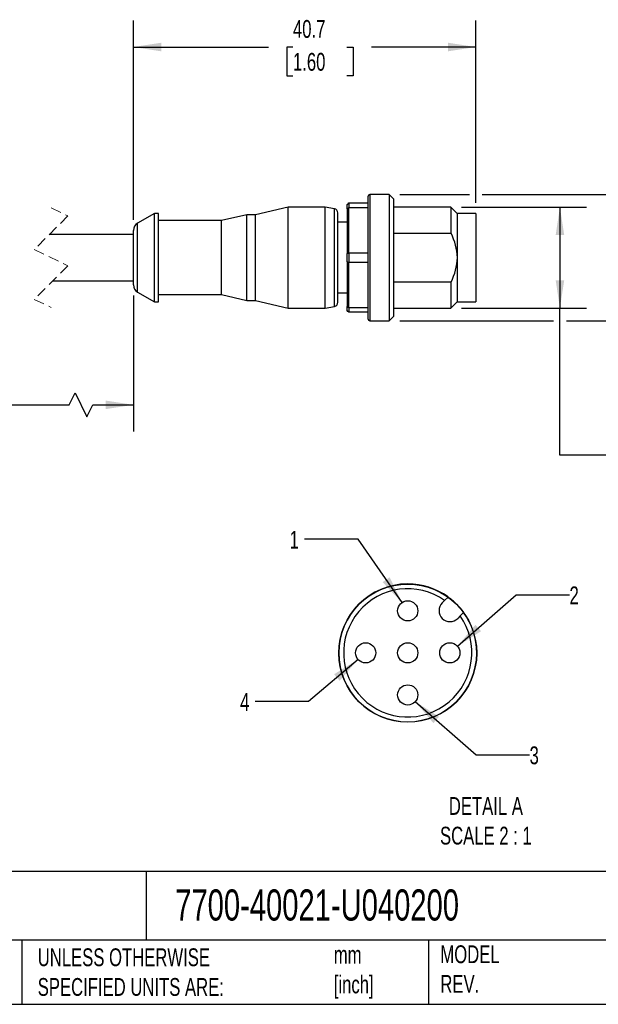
# Model space of a CAD drawing. Header units: millimetres. Extents: x 6 to 273, y 6 to 210.
# Tile 2 of 4: x 141 to 210, y 6 to 123. Entities that reach past the tile are written whole.
import ezdxf

# ---------------------------------------------------------------- set-up
doc = ezdxf.new("R2010")
doc.units = ezdxf.units.MM
doc.linetypes.add('SLD-Dashed', pattern=[1.905, 1.27, -0.635])
doc.linetypes.add('SLD-Solid', pattern=[0])
doc.layers.add('DIMENSIONS', color=140, linetype='SLD-Solid', lineweight=25)
doc.layers.add('TEXT', color=140, linetype='SLD-Solid', lineweight=25)
doc.layers.add('SLD-DEFPOINTS', color=7, linetype='Continuous')
doc.styles.add('SLDTEXTSTYLE0', font='TXT', dxfattribs={"width": 0.7})
doc.dimstyles.new('SLDDIMSTYLE0', dxfattribs={"dimtxt": 2.158008, "dimasz": 3.302, "dimexe": 0, "dimexo": 0.0625, "dimgap": 0.539502, "dimtad": 0, "dimtih": 1, "dimtoh": 1, "dimdec": 1, "dimrnd": 1e-09, "dimzin": 12, "dimdsep": 46, "dimtxsty": 'SLDTEXTSTYLE0', "dimsah": 1, "dimcen": 0.09, "dimadec": 0, "dimazin": 3, "dimtfac": 1, "dimtdec": 1, "dimtofl": 0, "dimtmove": 0, "dimatfit": 3, "dimfxl": 0, "dimfrac": 2, "dimtolj": 1, "dimtzin": 12, "dimarcsym": 0})
doc.dimstyles.new('SLDDIMSTYLE1', dxfattribs={"dimtxt": 2.158008, "dimasz": 3.302, "dimexe": 0, "dimexo": 0.0625, "dimgap": 0.539502, "dimtad": 0, "dimtih": 1, "dimtoh": 1, "dimdec": 1, "dimrnd": 1e-09, "dimzin": 4, "dimdsep": 46, "dimtxsty": 'SLDTEXTSTYLE0', "dimsah": 1, "dimcen": 0.09, "dimadec": 0, "dimazin": 1, "dimtfac": 1, "dimtdec": 1, "dimtmove": 0, "dimatfit": 0, "dimfxl": 0, "dimfrac": 2, "dimtolj": 1, "dimtzin": 12, "dimarcsym": 0})
doc.dimstyles.new('SLDDIMSTYLE4', dxfattribs={"dimtxt": 2.158008, "dimasz": 3.302, "dimexe": 0, "dimexo": 0.0625, "dimgap": 0.539502, "dimtad": 0, "dimtih": 1, "dimtoh": 1, "dimdec": 1, "dimlfac": 0.5, "dimrnd": 1e-09, "dimzin": 12, "dimdsep": 46, "dimtxsty": 'SLDTEXTSTYLE0', "dimsah": 1, "dimcen": 0, "dimadec": 0, "dimazin": 3, "dimtfac": 1, "dimtdec": 1, "dimtofl": 0, "dimtmove": 0, "dimatfit": 3, "dimfxl": 0, "dimfrac": 2, "dimtolj": 1, "dimtzin": 12, "dimarcsym": 0})

# ---------------------------------------------------------------- blocks, each defined once
blk = doc.blocks.new('_D_1')
at = {"layer": 'DIMENSIONS'}
for p, q in [((154.24, 99.62), (154.24, 123.33)), ((194.94, 101.64), (194.94, 123.33)), ((154.24, 120.16), (170.29, 120.16)), ((173.21, 120.16), (172.49, 120.16)), ((172.49, 120.16), (172.49, 116.73)), ((179.63, 120.16), (180.35, 120.16)), ((180.35, 120.16), (180.35, 116.73)), ((194.94, 120.16), (182.55, 120.16)), ((172.49, 116.73), (173.21, 116.73)), ((180.35, 116.73), (179.63, 116.73))]:
    blk.add_line(p, q, dxfattribs=at)
for points in [[(154.24, 120.16), (157.55, 119.65), (157.55, 120.67)], [(194.94, 120.16), (191.64, 120.67), (191.64, 119.65)]]:
    blk.add_solid(points, dxfattribs=at)
at = {"layer": 'DIMENSIONS', "char_height": 2.117, "attachment_point": 1, "style": 'SLDTEXTSTYLE0'}
for s, insert in [('40.7', (173.21, 123.37)), ('1.60', (173.21, 119.46))]:
    blk.add_mtext(s, dxfattribs=dict(at, insert=insert))
blk = doc.blocks.new('_D_2')
at = {"layer": 'DIMENSIONS'}
for p, q in [((125.37, 90.62), (125.37, 74.45)), ((154.24, 90.62), (154.24, 74.45)), ((146.6, 77.62), (147.31, 79.03)), ((147.31, 79.03), (148.72, 76.21)), ((125.37, 77.62), (120.01, 77.62)), ((125.37, 77.62), (146.6, 77.62)), ((148.72, 76.21), (149.42, 77.62)), ((149.42, 77.62), (154.24, 77.62))]:
    blk.add_line(p, q, dxfattribs=at)
for points in [[(125.37, 77.62), (128.67, 77.11), (128.67, 78.13)], [(154.24, 77.62), (150.94, 78.13), (150.94, 77.11)]]:
    blk.add_solid(points, dxfattribs=at)
at = {"layer": 'DIMENSIONS', "char_height": 2.117, "attachment_point": 1, "style": 'SLDTEXTSTYLE0'}
for s, insert in [('2M', (112.17, 80.35)), ('[6.4FT]', (108.98, 76.92))]:
    blk.add_mtext(s, dxfattribs=dict(at, insert=insert))
blk = doc.blocks.new('_D_3')
at = {"layer": 'DIMENSIONS'}
for p, q in [((216.94, 102.62), (216.94, 108.97)), ((185.91, 102.62), (194.18, 102.62)), ((195.71, 102.62), (220.12, 102.62)), ((213.74, 95.01), (213.01, 95.01)), ((213.01, 95.01), (213.01, 91.58)), ((220.15, 95.01), (220.88, 95.01)), ((220.88, 95.01), (220.88, 91.58)), ((213.01, 91.58), (213.74, 91.58)), ((220.88, 91.58), (220.15, 91.58)), ((185.91, 87.62), (204.18, 87.62)), ((205.71, 87.62), (220.12, 87.62)), ((216.94, 87.62), (216.94, 81.27))]:
    blk.add_line(p, q, dxfattribs=at)
for points in [[(216.94, 102.62), (217.45, 105.92), (216.44, 105.92)], [(216.94, 87.62), (216.44, 84.32), (217.45, 84.32)]]:
    blk.add_solid(points, dxfattribs=at)
at = {"layer": 'DIMENSIONS', "char_height": 2.117, "attachment_point": 1, "style": 'SLDTEXTSTYLE0'}
for s, insert in [('%%c', (212.11, 98.22)), ('15.0', (215.37, 98.22)), ('0.59', (213.74, 94.31))]:
    blk.add_mtext(s, dxfattribs=dict(at, insert=insert))
blk = doc.blocks.new('_D_5')
at = {"layer": 'DIMENSIONS'}
for p, q in [((193.26, 101.12), (208.12, 101.12)), ((204.94, 101.12), (204.94, 89.12)), ((193.26, 89.12), (208.12, 89.12)), ((204.94, 71.62), (204.94, 89.12)), ((211.29, 71.62), (204.94, 71.62))]:
    blk.add_line(p, q, dxfattribs=at)
for points in [[(204.94, 101.12), (204.44, 97.82), (205.45, 97.82)], [(204.94, 89.12), (205.45, 92.42), (204.44, 92.42)]]:
    blk.add_solid(points, dxfattribs=at)
at = {"layer": 'DIMENSIONS', "char_height": 2.117, "attachment_point": 1, "style": 'SLDTEXTSTYLE0'}
for s, insert in [('M12-1.0', (212.74, 76.07)), ('MALE', (214.85, 72.64)), ('THREAD', (212.82, 69.21))]:
    blk.add_mtext(s, dxfattribs=dict(at, insert=insert))
blk = doc.blocks.new('_D_7')
at = {"layer": 'DIMENSIONS'}
for p, q in [((180.95, 61.63), (174.6, 61.63)), ((186.17, 54.11), (180.95, 61.63))]:
    blk.add_line(p, q, dxfattribs=at)
blk.add_solid([(186.17, 54.11), (184.7, 57.12), (183.87, 56.54)], dxfattribs=at)
at = {"layer": 'DIMENSIONS', "insert": (172.81, 62.64), "char_height": 2.12, "attachment_point": 1, "style": 'SLDTEXTSTYLE0'}
blk.add_mtext('1', dxfattribs=at)
blk = doc.blocks.new('_D_8')
at = {"layer": 'DIMENSIONS'}
for p, q in [((192.75, 48.92), (199.73, 55.02)), ((199.73, 55.02), (206.08, 55.02))]:
    blk.add_line(p, q, dxfattribs=at)
blk.add_solid([(192.75, 48.92), (195.57, 50.71), (194.9, 51.47)], dxfattribs=at)
at = {"layer": 'DIMENSIONS', "insert": (206.08, 56.03), "char_height": 2.12, "attachment_point": 1, "style": 'SLDTEXTSTYLE0'}
blk.add_mtext('2', dxfattribs=at)
blk = doc.blocks.new('_D_9')
at = {"layer": 'DIMENSIONS'}
for p, q in [((187.75, 42.34), (194.98, 35.99)), ((194.98, 35.99), (201.33, 35.99))]:
    blk.add_line(p, q, dxfattribs=at)
blk.add_solid([(187.75, 42.34), (189.9, 39.78), (190.57, 40.54)], dxfattribs=at)
at = {"layer": 'DIMENSIONS', "insert": (201.33, 37.01), "char_height": 2.12, "attachment_point": 1, "style": 'SLDTEXTSTYLE0'}
blk.add_mtext('3', dxfattribs=at)
blk = doc.blocks.new('_D_10')
at = {"layer": 'DIMENSIONS'}
for p, q in [((180.94, 47.35), (175.07, 42.34)), ((175.07, 42.34), (168.72, 42.34))]:
    blk.add_line(p, q, dxfattribs=at)
blk.add_solid([(180.94, 47.35), (178.1, 45.59), (178.76, 44.82)], dxfattribs=at)
at = {"layer": 'DIMENSIONS', "insert": (166.92, 43.35), "char_height": 2.12, "attachment_point": 1, "style": 'SLDTEXTSTYLE0'}
blk.add_mtext('4', dxfattribs=at)

msp = doc.modelspace()

# ---------------------------------------------------------------- linework, layer by layer
for p, q in [((182.14, 87.82), (182.14, 102.42)), ((184.64, 102.62), (182.34, 102.62)), ((182.34, 102.62), (182.34, 95.12)), ((185.14, 102.12), (184.64, 102.62)), ((184.64, 102.62), (184.64, 95.12)), ((185.14, 102.12), (185.14, 95.12)), ((172.64, 101.12), (168.74, 100.22)), ((177.04, 101.12), (172.64, 101.12)), ((172.64, 95.12), (172.64, 101.12)), ((178.13, 100.93), (177.04, 101.12)), ((177.04, 95.12), (177.04, 101.12)), ((178.13, 95.12), (178.13, 100.93)), ((179.64, 100.91), (179.64, 101.42)), ((179.64, 100.91), (179.64, 95.63)), ((179.84, 101.62), (179.84, 101.05)), ((179.84, 101.62), (182.14, 101.62)), ((179.84, 95.69), (179.84, 101.05)), ((182.14, 101.05), (179.84, 101.05)), ((191.99, 101.12), (185.14, 101.12)), ((192.74, 100.37), (191.99, 101.12)), ((191.99, 101.12), (191.99, 98.03)), ((156.74, 100.37), (154.74, 99.22)), ((157.24, 100.37), (156.74, 100.37)), ((156.74, 95.12), (156.74, 100.37)), ((157.24, 95.12), (157.24, 100.37)), ((164.71, 99.52), (157.24, 99.52)), ((167.74, 100.22), (164.71, 99.52)), ((164.71, 95.12), (164.71, 99.52)), ((168.74, 100.22), (167.74, 100.22)), ((167.74, 95.12), (167.74, 100.22)), ((168.74, 95.12), (168.74, 100.22)), ((178.54, 95.12), (178.54, 100.44)), ((194.94, 100.37), (192.74, 100.37)), ((192.74, 100.37), (192.74, 95.12)), ((194.94, 100.37), (194.94, 95.12)), ((154.24, 95.12), (154.24, 98.35)), ((154.74, 95.12), (154.74, 99.22)), ((179.64, 99.32), (178.54, 99.32)), ((154.24, 97.87), (144.24, 97.87)), ((185.14, 98.03), (191.99, 98.03)), ((154.24, 91.89), (154.24, 95.12)), ((154.74, 91.03), (154.74, 95.12)), ((156.74, 89.87), (156.74, 95.12)), ((157.24, 89.87), (157.24, 95.12)), ((164.71, 90.72), (164.71, 95.12)), ((167.74, 90.02), (167.74, 95.12)), ((168.74, 90.02), (168.74, 95.12)), ((172.64, 89.12), (172.64, 95.12)), ((177.04, 89.12), (177.04, 95.12)), ((178.13, 89.31), (178.13, 95.12)), ((178.54, 89.81), (178.54, 95.12)), ((179.64, 94.61), (179.64, 95.63)), ((179.84, 95.69), (179.84, 94.55)), ((179.84, 95.69), (182.14, 95.69)), ((182.34, 95.12), (182.34, 87.62)), ((184.64, 95.12), (184.64, 87.62)), ((185.14, 95.12), (185.14, 88.12)), ((192.74, 95.12), (192.74, 89.87)), ((194.94, 95.12), (194.94, 89.87)), ((179.64, 94.61), (179.64, 89.33)), ((182.14, 94.55), (179.84, 94.55)), ((179.84, 89.19), (179.84, 94.55)), ((144.67, 92.37), (154.24, 92.37)), ((191.99, 92.22), (185.14, 92.22)), ((191.99, 92.22), (191.99, 89.12)), ((154.74, 91.03), (156.74, 89.87)), ((157.24, 90.72), (164.71, 90.72)), ((164.71, 90.72), (167.74, 90.02)), ((178.54, 90.92), (179.64, 90.92)), ((156.74, 89.87), (157.24, 89.87)), ((167.74, 90.02), (168.74, 90.02)), ((168.74, 90.02), (172.64, 89.12)), ((172.64, 89.12), (177.04, 89.12)), ((177.04, 89.12), (178.13, 89.31)), ((179.64, 88.82), (179.64, 89.33)), ((179.84, 89.19), (182.14, 89.19)), ((179.84, 89.19), (179.84, 88.62)), ((185.14, 89.12), (191.99, 89.12)), ((191.99, 89.12), (192.74, 89.87)), ((192.74, 89.87), (194.94, 89.87)), ((182.14, 88.62), (179.84, 88.62)), ((184.64, 87.62), (185.14, 88.12)), ((182.34, 87.62), (184.64, 87.62)), ((190.95, 54.07), (191.24, 54.36)), ((191.24, 54.36), (191.66, 54.77)), ((191.66, 54.77), (191.92, 54.58)), ((191.92, 54.58), (192.17, 54.37)), ((193.09, 53.45), (193.3, 53.19)), ((193.3, 53.19), (193.49, 52.93)), ((193.08, 52.52), (192.79, 52.23))]:
    msp.add_line(p, q)
at = {"color": 7, "linetype": 'SLD-Dashed', "lineweight": 18}
for p, q in [((144.46, 101.05), (146.46, 100.09)), ((146.46, 100.09), (142.46, 96.09)), ((142.46, 96.09), (146.46, 94.16)), ((146.46, 94.16), (142.46, 90.16)), ((142.46, 90.16), (144.46, 89.2))]:
    msp.add_line(p, q, dxfattribs=at)
at = {"flags": 128}
for points in [[(179.64, 101.42), (179.76, 101.53), (179.84, 101.62)], [(179.84, 101.05), (179.73, 100.98), (179.64, 100.91)], [(179.64, 95.63), (179.76, 95.66), (179.84, 95.69)], [(179.84, 94.55), (179.73, 94.59), (179.64, 94.61)], [(179.64, 89.33), (179.76, 89.25), (179.84, 89.19)], [(179.84, 88.62), (179.73, 88.73), (179.64, 88.82)], [(193.49, 52.93), (193.26, 52.7), (193.08, 52.52)]]:
    msp.add_lwpolyline(points, dxfattribs=at)
for centre in [(186.85, 53.13), (181.85, 48.13), (186.85, 48.13), (191.85, 48.13), (186.85, 43.13)]:
    msp.add_circle(centre, 1.2)
for centre, radius, start, end in [((182.34, 102.42), 0.2, 90.0007, 179.9993), ((178.04, 100.44), 0.5, 359.9992, 80.0008), ((155.24, 98.35), 1, 119.9999, 180), ((186.01, 94.93), 6.74, 1.6139, 27.341), ((186.06, 95.3), 6.69, 332.5639, 358.4811), ((155.24, 91.89), 1, 180, 240.0001), ((178.04, 89.81), 0.5, 279.9992, 0.0008), ((182.34, 87.82), 0.2, 180.0007, 269.9993), ((186.85, 48.13), 8.2, 90.0963, 180.0321), ((186.85, 48.13), 8.2, 54.122, 90.0962), ((186.85, 48.13), 7.62, 54.8195, 35.1805), ((191.87, 53.15), 1.3, 135, 315), ((186.85, 48.13), 8.2, 40.439, 49.561), ((186.85, 48.13), 8.2, 359.9038, 35.878), ((186.85, 48.13), 8.2, 180.0321, 269.9679), ((186.85, 48.13), 8.2, 269.9679, 359.9037)]:
    msp.add_arc(centre, radius, start, end)
at = {"layer": 'SLD-DEFPOINTS'}
msp.add_circle((186.85, 48.11), 8.2, dxfattribs=at)
at = {"layer": 'TEXT'}
for p, q in [((273.05, 22.13), (6.35, 22.13)), ((155.76, 22.13), (155.76, 13.97)), ((273.05, 13.97), (6.35, 13.97)), ((141, 13.97), (141, 6.35)), ((189.3, 13.97), (189.3, 6.35)), ((6.35, 6.35), (273.05, 6.35))]:
    msp.add_line(p, q, dxfattribs=at)

# ---------------------------------------------------------------- texts
at = {"layer": 'TEXT', "style": 'SLDTEXTSTYLE0'}
for s, insert, char_height, attachment_point in [('DETAIL A^JSCALE 2 : 1', (196.14, 30.99), 2.1167, 2), ('7700-40021-U040200', (159.21, 20.01), 3.7042, 1), ('UNLESS OTHERWISE ^JSPECIFIED UNITS ARE:', (142.87, 13), 2.1167, 1), ('MODEL ^JREV.', (190.73, 13.36), 2.1167, 1), ('mm^J[inch]', (178.06, 13.3), 2.117, 1)]:
    msp.add_mtext(s, dxfattribs=dict(at, insert=insert, char_height=char_height, attachment_point=attachment_point))

# ---------------------------------------------------------------- dimensions: what is measured, and where the dimension line sits
at = {"layer": 'DIMENSIONS'}
dim = msp.add_linear_dim(base=(194.94, 120.16), p1=(154.24, 98.35), p2=(194.94, 100.37), dimstyle='SLDDIMSTYLE0', dxfattribs=at)
dim.commit()
dim.dimension.update_dxf_attribs({"geometry": '_D_1', "text_midpoint": (176.42, 120.16), "dimtype": 160})
for base, p1, p2, text, dimstyle, picture, middle in [((216.94, 102.62), (184.64, 87.62), (184.64, 102.62), '%%c<>', 'SLDDIMSTYLE1', '_D_3', (216.94, 95.01)), ((204.94, 89.12), (191.99, 101.12), (191.99, 89.12), 'M12-1.0\\PMALE\\PTHREAD', 'SLDDIMSTYLE0', '_D_5', (204.94, 71.62))]:
    dim = msp.add_linear_dim(base=base, p1=p1, p2=p2, angle=90, text=text, dimstyle=dimstyle, dxfattribs=at)
    dim.commit()
    dim.dimension.update_dxf_attribs({"geometry": picture, "text_midpoint": middle, "dimtype": 160})
dim = msp.add_linear_dim(base=(154.24, 77.62), p1=(125.37, 91.89), p2=(154.24, 91.89), text='2M\\P[6.4FT]', dimstyle='SLDDIMSTYLE0', dxfattribs=at)
dim.commit()
dim.dimension.update_dxf_attribs({"geometry": '_D_2', "text_midpoint": (114.25, 77.62), "dimtype": 160})
for p1, p2, text, picture, middle in [((187.53, 52.14), (186.17, 54.11), '1', '_D_7', (173.7, 61.63)), ((190.95, 47.34), (192.75, 48.92), '2', '_D_8', (206.98, 55.02)), ((182.76, 48.91), (180.94, 47.35), '4', '_D_10', (167.82, 42.34)), ((185.95, 43.92), (187.75, 42.34), '3', '_D_9', (202.23, 35.99))]:
    dim = msp.add_diameter_dim_2p(p1=p1, p2=p2, text=text, dimstyle='SLDDIMSTYLE4', override={"dimpost": '<>'}, dxfattribs=at)
    dim.commit()
    dim.dimension.update_dxf_attribs({"geometry": picture, "text_midpoint": middle, "dimtype": 163})

doc.saveas('drawing.dxf')
